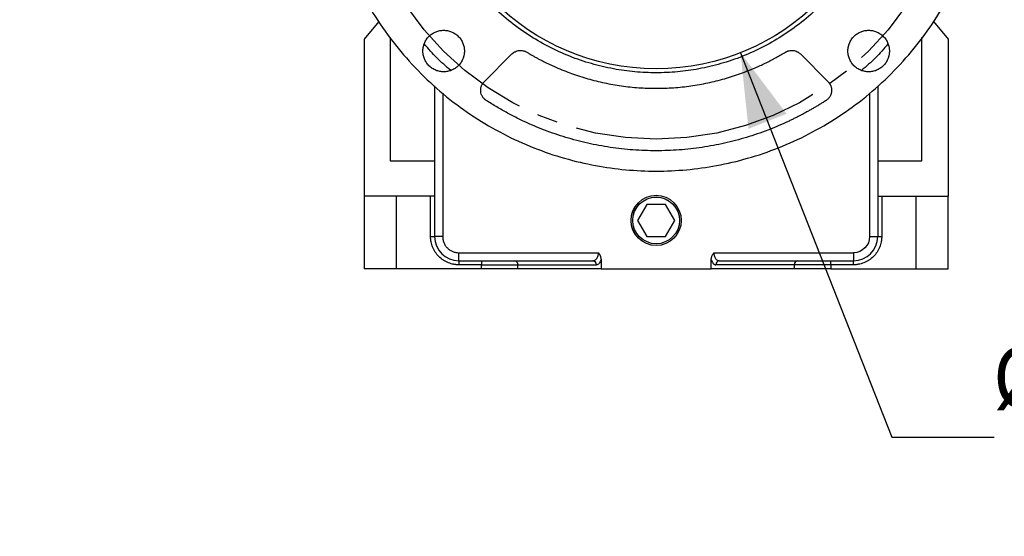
# Model space of a CAD drawing. Header units: inches. Extents: x 0 to 68, y 0 to 44.
# Tile 14 of 21: x 52.7 to 62.3, y 26.1 to 31.2. Entities that reach past the tile are written whole.
import ezdxf

# ---------------------------------------------------------------- set-up
doc = ezdxf.new("R2010")
doc.units = ezdxf.units.IN
doc.header["$LTSCALE"] = 4
doc.header["$MEASUREMENT"] = 0
doc.linetypes.add('SLD-Center', pattern=[0.75, 0.6, -0.05, 0.05, -0.05])
doc.linetypes.add('SLD-Solid', pattern=[0])
doc.layers.add('CENTER', color=40, linetype='SLD-Center')
doc.layers.add('DIMENSIONS', color=140, linetype='SLD-Solid', lineweight=25)
doc.styles.add('SLDTEXTSTYLE0', font='GOTHIC.TTF', dxfattribs={"width": 0.913})
doc.dimstyles.new('SLDDIMSTYLE10', dxfattribs={"dimtxt": 0.6, "dimasz": 0.72, "dimexe": 0, "dimexo": 0.0625, "dimgap": 0.15, "dimtad": 0, "dimtih": 1, "dimtoh": 1, "dimrnd": 1e-09, "dimzin": 4, "dimdsep": 46, "dimtxsty": 'SLDTEXTSTYLE0', "dimsah": 1, "dimcen": 0, "dimadec": 0, "dimazin": 1, "dimtfac": 1, "dimtofl": 0, "dimtmove": 0, "dimatfit": 3, "dimfxl": 0, "dimfrac": 2, "dimtolj": 1, "dimtzin": 12, "dimarcsym": 0})
doc.dimstyles.new('SLDDIMSTYLE8', dxfattribs={"dimtxt": 0.6, "dimasz": 0.72, "dimexe": 0, "dimexo": 0.0625, "dimgap": 0.15, "dimtad": 0, "dimtih": 1, "dimtoh": 1, "dimrnd": 1e-09, "dimzin": 12, "dimdsep": 46, "dimtxsty": 'SLDTEXTSTYLE0', "dimsah": 1, "dimcen": 0, "dimadec": 0, "dimazin": 3, "dimtfac": 1, "dimtofl": 0, "dimtmove": 0, "dimatfit": 3, "dimfxl": 0, "dimfrac": 2, "dimtolj": 1, "dimtzin": 12, "dimarcsym": 0})

# ---------------------------------------------------------------- blocks, each defined once
blk = doc.blocks.new('_D_18')
at = {"layer": 'DIMENSIONS'}
for p, q in [((52.9128, 38.1711), (52.73, 38.1711)), ((52.73, 38.1711), (52.73, 37.2186)), ((54.9078, 38.1711), (55.0907, 38.1711)), ((55.0907, 38.1711), (55.0907, 37.2186)), ((56.3985, 37.3066), (55.5235, 37.3066)), ((57.4346, 35.512), (56.3985, 37.3066)), ((52.73, 37.2186), (52.9128, 37.2186)), ((55.0907, 37.2186), (54.9078, 37.2186))]:
    blk.add_line(p, q, dxfattribs=at)
blk.add_solid([(57.4346, 35.512), (57.2478, 36.2355), (56.9014, 36.0355)], dxfattribs=at)
at = {"layer": 'DIMENSIONS', "char_height": 0.6, "attachment_point": 1, "style": 'SLDTEXTSTYLE0'}
for s, insert in [('%%c', (52.6821, 39.0594)), ('5.88', (53.587, 39.0594)), ('149.2', (52.9128, 37.985)), ('B.C.', (53.1341, 36.9107))]:
    blk.add_mtext(s, dxfattribs=dict(at, insert=insert))
blk = doc.blocks.new('SW_SYMBOL_HOLE_DEPTH')
at = {"layer": 'DIMENSIONS', "color": 0}
for p, q in [((0, 137.8), (126, 137.8)), ((63, 137.8), (63, 11.8)), ((15.7, 87.4), (63, 11.8)), ((110.2, 87.4), (63, 11.8))]:
    blk.add_line(p, q, dxfattribs=at)
blk = doc.blocks.new('_D_20')
at = {"layer": 'DIMENSIONS'}
for p, q in [((59.7281, 30.8746), (61.2077, 27.1189)), ((65.0299, 28.1978), (64.847, 28.1978)), ((64.847, 28.1978), (64.847, 27.2453)), ((67.0249, 28.1978), (67.2077, 28.1978)), ((67.2077, 28.1978), (67.2077, 27.2453)), ((64.847, 27.2453), (65.0299, 27.2453)), ((67.2077, 27.2453), (67.0249, 27.2453)), ((61.2077, 27.1189), (62.2077, 27.1189))]:
    blk.add_line(p, q, dxfattribs=at)
blk.add_solid([(59.7281, 30.8746), (59.8059, 30.1314), (60.178, 30.278)], dxfattribs=at)
at = {"layer": 'DIMENSIONS', "xscale": 0.004866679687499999, "yscale": 0.004866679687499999, "zscale": 0.004866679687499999}
blk.add_blockref('SW_SYMBOL_HOLE_DEPTH', (62.7596, 26.245), dxfattribs=at)
at = {"layer": 'DIMENSIONS', "char_height": 0.6, "attachment_point": 1, "style": 'SLDTEXTSTYLE0'}
for s, insert in [('%%c', (62.2077, 28.0026)), ('4.50', (63.1126, 28.0117)), ('114.3', (65.0299, 28.0117)), ('0.20[5.0]', (63.6169, 26.9374))]:
    blk.add_mtext(s, dxfattribs=dict(at, insert=insert))

msp = doc.modelspace()

# ---------------------------------------------------------------- linework, layer by layer
for p, q in [((56.1915, 31.1784), (56.049, 31.0074)), ((61.6152, 31.1784), (61.7577, 31.0074)), ((56.049, 31.0074), (56.049, 29.4719)), ((56.3049, 31.0227), (56.3049, 29.8185)), ((61.5018, 29.8185), (61.5018, 31.0228)), ((61.7577, 31.0074), (61.7577, 29.4719)), ((57.2227, 30.5914), (57.494, 30.8627)), ((60.3127, 30.8627), (60.584, 30.5914)), ((56.738, 30.5496), (56.738, 29.0782)), ((61.0687, 30.5496), (61.0687, 29.0782)), ((56.8167, 30.4782), (56.8167, 29.0782)), ((60.9899, 30.4782), (60.9899, 29.0782)), ((56.3049, 29.8185), (56.738, 29.8185)), ((61.0687, 29.8185), (61.5018, 29.8185)), ((56.049, 29.4719), (56.049, 28.7633)), ((56.364, 29.4719), (56.049, 29.4719)), ((56.364, 28.7633), (56.364, 29.4719)), ((56.6986, 29.4719), (56.364, 29.4719)), ((56.738, 29.4719), (56.6986, 29.4719)), ((56.6986, 29.0782), (56.6986, 29.4719)), ((61.0687, 29.4719), (61.1081, 29.4719)), ((61.1081, 29.4719), (61.1081, 29.0782)), ((61.1081, 29.4719), (61.4427, 29.4719)), ((61.4427, 29.4719), (61.4427, 28.7633)), ((61.4427, 29.4719), (61.7577, 29.4719)), ((61.7577, 28.7633), (61.7577, 29.4719)), ((58.8124, 29.3932), (58.7215, 29.2357)), ((58.9943, 29.3932), (58.8124, 29.3932)), ((59.0852, 29.2357), (58.9943, 29.3932)), ((58.7215, 29.2357), (58.8124, 29.0782)), ((58.9943, 29.0782), (59.0852, 29.2357)), ((56.6986, 29.0782), (56.738, 29.0782)), ((56.8167, 29.0782), (56.738, 29.0782)), ((58.8124, 29.0782), (58.9943, 29.0782)), ((60.9899, 29.0782), (61.0687, 29.0782)), ((61.0687, 29.0782), (61.1081, 29.0782)), ((56.9742, 28.9208), (58.3395, 28.9208)), ((56.9742, 28.842), (56.9742, 28.9208)), ((59.4672, 28.9208), (60.8325, 28.9208)), ((60.8325, 28.9208), (60.8325, 28.842)), ((56.9742, 28.842), (58.2844, 28.842)), ((56.9742, 28.842), (56.9742, 28.8027)), ((57.1958, 28.8027), (56.9742, 28.8027)), ((57.1958, 28.842), (57.1958, 28.8027)), ((57.1958, 28.8027), (57.5526, 28.8027)), ((57.1958, 28.7633), (57.1958, 28.8027)), ((57.5526, 28.7633), (57.5526, 28.8027)), ((57.5526, 28.8027), (58.3201, 28.8027)), ((58.3646, 28.8511), (58.3646, 28.7633)), ((59.4421, 28.7633), (59.4421, 28.8511)), ((60.254, 28.8027), (59.4866, 28.8027)), ((59.5223, 28.842), (60.8325, 28.842)), ((60.254, 28.8027), (60.254, 28.7633)), ((60.6108, 28.8027), (60.254, 28.8027)), ((60.6108, 28.8027), (60.6108, 28.842)), ((60.6108, 28.8027), (60.6108, 28.7633)), ((60.8325, 28.8027), (60.6108, 28.8027)), ((60.8325, 28.8027), (60.8325, 28.842)), ((56.364, 28.7633), (56.049, 28.7633)), ((57.1958, 28.7633), (56.364, 28.7633)), ((57.5526, 28.7633), (57.1958, 28.7633)), ((58.3646, 28.7633), (57.5526, 28.7633)), ((58.3646, 28.7633), (59.4421, 28.7633)), ((60.254, 28.7633), (59.4421, 28.7633)), ((60.6108, 28.7633), (60.254, 28.7633)), ((60.6108, 28.7633), (61.4427, 28.7633)), ((61.4427, 28.7633), (61.7577, 28.7633))]:
    msp.add_line(p, q)
for centre, radius in [((58.9033, 32.968), 2.25), ((58.9033, 29.2357), 0.2458), ((58.9033, 29.2357), 0.2453), ((58.9033, 29.2357), 0.2283)]:
    msp.add_circle(centre, radius)
for centre, radius, start, end in [((56.9742, 29.0782), 0.2362, 180, 270), ((60.8325, 29.0782), 0.2362, 270, 0), ((57.515, 28.8044), 0.0377, 357.32478, 87.0476), ((58.2825, 28.8044), 0.0377, 357.32488, 87.0475), ((59.5242, 28.8044), 0.0377, 92.9525, 182.67512), ((60.2916, 28.8044), 0.0377, 92.9524, 182.67522)]:
    msp.add_arc(centre, radius, start, end)
for points, knots in [([(55.6533, 32.968), (55.6534, 32.9556), (55.6535, 32.9308), (55.6541, 32.8936), (55.6552, 32.8564), (55.6567, 32.8192), (55.6586, 32.7821), (55.6609, 32.7451), (55.6636, 32.7081), (55.6668, 32.6711), (55.6704, 32.6341), (55.6745, 32.5972), (55.6789, 32.5604), (55.6838, 32.5235), (55.6891, 32.4867), (55.6948, 32.45), (55.701, 32.4133), (55.7145, 32.3378), (55.7383, 32.2241), (55.7779, 32.0721), (55.8252, 31.921), (55.8807, 31.7702), (55.944, 31.6212), (56.0397, 31.4243), (56.179, 31.1855), (56.3761, 30.9154), (56.6011, 30.6658), (56.8508, 30.4408), (57.1208, 30.2437), (57.4066, 30.077), (57.703, 29.9421), (58.0051, 29.8393), (58.3065, 29.7685), (58.606, 29.727), (58.9033, 29.7135), (59.2007, 29.727), (59.5001, 29.7685), (59.8015, 29.8393), (60.1037, 29.9421), (60.4001, 30.077), (60.6859, 30.2437), (60.9559, 30.4408), (61.2055, 30.6658), (61.4306, 30.9154), (61.6277, 31.1855), (61.767, 31.4243), (61.8627, 31.6212), (61.926, 31.7702), (61.9815, 31.921), (62.0287, 32.0721), (62.0683, 32.224), (62.0942, 32.3472), (62.1107, 32.4418), (62.1207, 32.5071), (62.1294, 32.5726), (62.1368, 32.6382), (62.1428, 32.7039), (62.1475, 32.7698), (62.1509, 32.8357), (62.1529, 32.9018), (62.1532, 32.9459), (62.1533, 32.968)], [0, 0, 0, 0, 0.00365, 0.007296, 0.01094, 0.014581, 0.01822, 0.021858, 0.025495, 0.029131, 0.032767, 0.036404, 0.040042, 0.043682, 0.047323, 0.050967, 0.054613, 0.058263, 0.073508, 0.088755, 0.104387, 0.120021, 0.135977, 0.151935, 0.184343, 0.217096, 0.250024, 0.282952, 0.315705, 0.348114, 0.380018, 0.411275, 0.441757, 0.470878, 0.5, 0.529121, 0.558243, 0.588726, 0.619983, 0.651887, 0.684295, 0.717048, 0.749976, 0.782904, 0.815657, 0.848066, 0.864022, 0.87998, 0.895612, 0.911246, 0.926491, 0.941738, 0.948224, 0.9547, 0.96117, 0.967636, 0.974101, 0.980567, 0.987037, 0.993514, 1, 1, 1, 1]), ([(61.1927, 32.968), (61.1927, 32.958), (61.1926, 32.938), (61.192, 32.9081), (61.191, 32.8782), (61.1896, 32.8483), (61.1879, 32.8184), (61.1857, 32.7886), (61.1832, 32.7588), (61.1803, 32.7291), (61.177, 32.6994), (61.1733, 32.6697), (61.1692, 32.6401), (61.1647, 32.6105), (61.1598, 32.5809), (61.1498, 32.5248), (61.1325, 32.4425), (61.1045, 32.3351), (61.0712, 32.2292), (61.019, 32.0874), (60.9396, 31.9131), (60.8419, 31.7458), (60.7534, 31.6178), (60.6573, 31.493), (60.525, 31.3463), (60.3492, 31.1878), (60.1595, 31.0493), (59.9583, 30.9317), (59.7503, 30.8371), (59.537, 30.7643), (59.3247, 30.7143), (59.1128, 30.685), (58.9033, 30.6755), (58.6939, 30.685), (58.482, 30.7143), (58.2697, 30.7643), (58.0564, 30.8371), (57.8484, 30.9317), (57.6472, 31.0493), (57.4575, 31.1878), (57.2816, 31.3463), (57.1494, 31.493), (57.0533, 31.6177), (56.9648, 31.7458), (56.867, 31.9131), (56.7877, 32.0874), (56.7355, 32.2292), (56.7022, 32.3351), (56.6741, 32.4425), (56.6548, 32.5346), (56.6418, 32.6104), (56.6332, 32.6697), (56.6262, 32.7291), (56.6207, 32.7886), (56.6168, 32.8483), (56.6144, 32.9081), (56.6141, 32.948), (56.614, 32.968)], [0, 0, 0, 0, 0.0041707, 0.0083371, 0.0125, 0.0166601, 0.0208181, 0.0249747, 0.0291306, 0.0332865, 0.0374432, 0.0416013, 0.0457616, 0.0499248, 0.0540916, 0.0582626, 0.0737192, 0.0891401, 0.1045616, 0.1200204, 0.1521753, 0.1843331, 0.2007135, 0.2170968, 0.2500248, 0.2829527, 0.3157056, 0.3478605, 0.3800184, 0.4108867, 0.4417579, 0.4708778, 0.5000006, 0.5291205, 0.5582434, 0.5891117, 0.6199829, 0.6521378, 0.6842957, 0.7170485, 0.7499764, 0.7829044, 0.7992848, 0.8156681, 0.847823, 0.8799809, 0.8954374, 0.9108583, 0.9262799, 0.9417386, 0.9500755, 0.9583984, 0.9667128, 0.9750244, 0.983339, 0.9916623, 1, 1, 1, 1]), ([(56.6235, 30.8909), (56.6235, 30.8937), (56.6236, 30.8994), (56.6241, 30.9079), (56.625, 30.9164), (56.6262, 30.9247), (56.6278, 30.933), (56.6297, 30.9413), (56.632, 30.9494), (56.6346, 30.9575), (56.639, 30.9693), (56.6459, 30.9843), (56.6563, 31.0021), (56.6685, 31.019), (56.6872, 31.0397), (56.7142, 31.0616), (56.7506, 31.0804), (56.7884, 31.0913), (56.8262, 31.0948), (56.864, 31.0913), (56.9018, 31.0804), (56.9382, 31.0616), (56.9706, 31.0353), (56.9926, 31.0082), (57.0065, 30.9843), (57.0149, 30.9659), (57.0214, 30.947), (57.0253, 30.9302), (57.0276, 30.9156), (57.0287, 30.9033), (57.0289, 30.895), (57.029, 30.8909)], [0, 0, 0, 0, 0.013453, 0.026825, 0.040138, 0.053416, 0.066683, 0.079963, 0.09328, 0.106656, 0.120116, 0.152279, 0.184476, 0.217324, 0.250205, 0.315847, 0.380124, 0.441836, 0.500061, 0.558285, 0.619997, 0.684275, 0.749916, 0.815558, 0.847722, 0.879918, 0.910794, 0.941703, 0.96114, 0.980548, 1, 1, 1, 1]), ([(60.7777, 30.8909), (60.7777, 30.8937), (60.7778, 30.8994), (60.7783, 30.9079), (60.7792, 30.9164), (60.7805, 30.9247), (60.782, 30.933), (60.784, 30.9413), (60.7863, 30.9494), (60.7889, 30.9575), (60.7933, 30.9693), (60.8001, 30.9843), (60.8105, 31.0021), (60.8228, 31.019), (60.8415, 31.0397), (60.8685, 31.0616), (60.9048, 31.0804), (60.9426, 31.0913), (60.9805, 31.0948), (61.0183, 31.0913), (61.0561, 31.0804), (61.0924, 31.0616), (61.1248, 31.0353), (61.1469, 31.0082), (61.1608, 30.9843), (61.1692, 30.9659), (61.1756, 30.947), (61.1796, 30.9302), (61.1818, 30.9156), (61.183, 30.9033), (61.1831, 30.895), (61.1832, 30.8909)], [0, 0, 0, 0, 0.013453, 0.026825, 0.040138, 0.053416, 0.066683, 0.079963, 0.09328, 0.106656, 0.120116, 0.152279, 0.184476, 0.217324, 0.250205, 0.315847, 0.380124, 0.441836, 0.500061, 0.558285, 0.619997, 0.684275, 0.749916, 0.815558, 0.847722, 0.879918, 0.910794, 0.941703, 0.96114, 0.980548, 1, 1, 1, 1]), ([(56.8956, 30.7019), (56.8492, 30.7416), (56.7564, 30.8211), (56.677, 30.9139), (56.6373, 30.9603)], [0, 0, 0, 0, 0.5, 1, 1, 1, 1]), ([(57.494, 30.8627), (57.4955, 30.8642), (57.4986, 30.8671), (57.5034, 30.8713), (57.5085, 30.8751), (57.5137, 30.8787), (57.5192, 30.8819), (57.5289, 30.8871), (57.5434, 30.8929), (57.5633, 30.897), (57.5835, 30.8977), (57.6011, 30.8953), (57.6158, 30.8912), (57.6276, 30.8865), (57.635, 30.8823), (57.6387, 30.8802)], [0, 0, 0, 0, 0.0406877, 0.0811463, 0.1214934, 0.1618477, 0.202328, 0.2430516, 0.3714813, 0.500043, 0.6284727, 0.7570345, 0.8381526, 0.9188243, 1, 1, 1, 1]), ([(60.168, 30.8802), (60.1698, 30.8813), (60.1735, 30.8834), (60.1792, 30.8863), (60.185, 30.8888), (60.1909, 30.891), (60.197, 30.8929), (60.2076, 30.8956), (60.2232, 30.8977), (60.2434, 30.897), (60.2632, 30.8929), (60.2798, 30.8863), (60.293, 30.8788), (60.3034, 30.8714), (60.3096, 30.8656), (60.3127, 30.8627)], [0, 0, 0, 0, 0.040688, 0.081146, 0.121493, 0.161848, 0.202328, 0.243052, 0.371481, 0.500043, 0.628473, 0.757034, 0.838153, 0.918824, 1, 1, 1, 1]), ([(61.1694, 30.9603), (61.1297, 30.9139), (61.0503, 30.8211), (60.9575, 30.7416), (60.9111, 30.7019)], [0, 0, 0, 0, 0.5, 1, 1, 1, 1]), ([(57.029, 30.8909), (57.0289, 30.888), (57.0289, 30.8823), (57.0283, 30.8738), (57.0274, 30.8654), (57.0262, 30.857), (57.0246, 30.8487), (57.0227, 30.8405), (57.0204, 30.8323), (57.0178, 30.8242), (57.0134, 30.8125), (57.0066, 30.7975), (56.9961, 30.7796), (56.9839, 30.7628), (56.9652, 30.7421), (56.9382, 30.7201), (56.9018, 30.7013), (56.864, 30.6905), (56.8262, 30.687), (56.7884, 30.6905), (56.7506, 30.7013), (56.7142, 30.7202), (56.6818, 30.7465), (56.6598, 30.7736), (56.6459, 30.7975), (56.6375, 30.8159), (56.631, 30.8348), (56.6271, 30.8516), (56.6248, 30.8662), (56.6237, 30.8785), (56.6235, 30.8868), (56.6235, 30.8909)], [0, 0, 0, 0, 0.013453, 0.026825, 0.040138, 0.053416, 0.066683, 0.079963, 0.09328, 0.106656, 0.120116, 0.152279, 0.184476, 0.217324, 0.250205, 0.315847, 0.380124, 0.441836, 0.500061, 0.558285, 0.619997, 0.684275, 0.749916, 0.815558, 0.847722, 0.879918, 0.910794, 0.941703, 0.96114, 0.980548, 1, 1, 1, 1]), ([(57.6387, 30.8802), (57.6479, 30.8747), (57.6663, 30.8636), (57.6941, 30.8475), (57.7222, 30.8318), (57.7504, 30.8164), (57.7788, 30.8014), (57.8074, 30.7868), (57.8362, 30.7726), (57.8652, 30.7587), (57.8944, 30.7452), (57.9643, 30.7141), (58.0768, 30.6693), (58.2352, 30.6183), (58.3978, 30.578), (58.5644, 30.5487), (58.7332, 30.531), (58.9033, 30.5251), (59.0735, 30.531), (59.2422, 30.5487), (59.4088, 30.578), (59.5714, 30.6183), (59.7299, 30.6693), (59.849, 30.7167), (59.9317, 30.7541), (59.9801, 30.7772), (60.0279, 30.8013), (60.0752, 30.8265), (60.1219, 30.8527), (60.1526, 30.871), (60.168, 30.8802)], [0, 0, 0, 0, 0.012106, 0.024204, 0.036296, 0.048384, 0.06047, 0.072556, 0.084645, 0.096737, 0.108836, 0.120944, 0.183114, 0.245291, 0.308657, 0.372031, 0.436012, 0.500001, 0.563982, 0.627971, 0.691337, 0.75471, 0.81688, 0.879057, 0.89923, 0.919383, 0.939527, 0.959671, 0.979826, 1, 1, 1, 1]), ([(61.1832, 30.8909), (61.1832, 30.888), (61.1831, 30.8823), (61.1826, 30.8738), (61.1817, 30.8654), (61.1805, 30.857), (61.1789, 30.8487), (61.1769, 30.8405), (61.1747, 30.8323), (61.172, 30.8242), (61.1677, 30.8125), (61.1608, 30.7975), (61.1504, 30.7796), (61.1381, 30.7628), (61.1194, 30.7421), (61.0924, 30.7201), (61.0561, 30.7013), (61.0183, 30.6905), (60.9805, 30.687), (60.9426, 30.6905), (60.9048, 30.7013), (60.8685, 30.7202), (60.8361, 30.7465), (60.814, 30.7736), (60.8001, 30.7975), (60.7917, 30.8159), (60.7853, 30.8348), (60.7813, 30.8516), (60.7791, 30.8662), (60.7779, 30.8785), (60.7778, 30.8868), (60.7777, 30.8909)], [0, 0, 0, 0, 0.013453, 0.026825, 0.040138, 0.053416, 0.066683, 0.079963, 0.09328, 0.106656, 0.120116, 0.152279, 0.184476, 0.217324, 0.250205, 0.315847, 0.380124, 0.441836, 0.500061, 0.558285, 0.619997, 0.684275, 0.749916, 0.815558, 0.847722, 0.879918, 0.910794, 0.941703, 0.96114, 0.980548, 1, 1, 1, 1]), ([(57.2419, 30.4088), (57.2401, 30.41), (57.2365, 30.4125), (57.2314, 30.4164), (57.2265, 30.4207), (57.2202, 30.4268), (57.2129, 30.4351), (57.2053, 30.446), (57.199, 30.4578), (57.1925, 30.4741), (57.1878, 30.4954), (57.1879, 30.5173), (57.1909, 30.5346), (57.1947, 30.5474), (57.1998, 30.5597), (57.2063, 30.5712), (57.2138, 30.582), (57.2197, 30.5883), (57.2227, 30.5914)], [0, 0, 0, 0, 0.030909, 0.061736, 0.092576, 0.123521, 0.186776, 0.250128, 0.313383, 0.376735, 0.500023, 0.623311, 0.686565, 0.749918, 0.813172, 0.876525, 0.938238, 1, 1, 1, 1]), ([(60.584, 30.5914), (60.5855, 30.5898), (60.5886, 30.5866), (60.5929, 30.5816), (60.5968, 30.5763), (60.6005, 30.5708), (60.6039, 30.5651), (60.6069, 30.5592), (60.6103, 30.5516), (60.6137, 30.5422), (60.6165, 30.531), (60.6182, 30.5195), (60.6184, 30.5118), (60.6186, 30.5079)], [0, 0, 0, 0, 0.071978, 0.143398, 0.214486, 0.285468, 0.356574, 0.428032, 0.500065, 0.625617, 0.749976, 0.874363, 1, 1, 1, 1]), ([(60.6186, 30.5079), (60.6185, 30.506), (60.6185, 30.5021), (60.618, 30.4963), (60.6173, 30.4906), (60.6163, 30.4849), (60.6144, 30.4763), (60.6108, 30.4649), (60.6045, 30.4514), (60.5966, 30.4387), (60.5882, 30.4285), (60.5801, 30.4205), (60.5727, 30.4143), (60.5674, 30.4107), (60.5648, 30.4088)], [0, 0, 0, 0, 0.049322, 0.098479, 0.147591, 0.196777, 0.246153, 0.373001, 0.500021, 0.626869, 0.753889, 0.83598, 0.917834, 1, 1, 1, 1]), ([(60.5648, 30.4088), (60.5549, 30.4025), (60.5351, 30.3897), (60.5051, 30.371), (60.475, 30.3527), (60.4447, 30.3347), (60.4142, 30.3171), (60.3835, 30.2998), (60.3525, 30.2829), (60.3214, 30.2663), (60.2901, 30.2501), (60.2586, 30.2343), (60.2269, 30.2188), (60.1399, 30.1775), (59.995, 30.116), (59.7868, 30.0448), (59.5725, 29.9883), (59.3523, 29.9473), (59.1288, 29.9224), (58.9033, 29.9141), (58.6779, 29.9224), (58.4544, 29.9473), (58.2342, 29.9883), (58.0199, 30.0448), (57.8117, 30.116), (57.659, 30.1808), (57.5571, 30.2297), (57.5031, 30.2569), (57.4496, 30.2851), (57.3968, 30.3145), (57.3446, 30.3448), (57.2928, 30.3762), (57.2589, 30.3979), (57.2419, 30.4088)], [0, 0, 0, 0, 0.010051, 0.020094, 0.030133, 0.040168, 0.0502, 0.060231, 0.070261, 0.080294, 0.090329, 0.100368, 0.110413, 0.120464, 0.182592, 0.244725, 0.308194, 0.37167, 0.435832, 0.500001, 0.564163, 0.628331, 0.691801, 0.755276, 0.817404, 0.879537, 0.896762, 0.913971, 0.931169, 0.948365, 0.965564, 0.982773, 1, 1, 1, 1]), ([(56.9742, 28.8027), (56.9708, 28.8027), (56.9641, 28.8028), (56.954, 28.8033), (56.944, 28.8043), (56.934, 28.8055), (56.9186, 28.8081), (56.8979, 28.813), (56.8723, 28.8217), (56.8472, 28.8331), (56.8148, 28.8521), (56.7779, 28.882), (56.748, 28.9188), (56.7291, 28.9513), (56.7177, 28.9763), (56.7089, 29.002), (56.7035, 29.0248), (56.7005, 29.0447), (56.6989, 29.0614), (56.6987, 29.0726), (56.6986, 29.0782)], [0, 0, 0, 0, 0.023337, 0.04663, 0.069912, 0.093213, 0.116565, 0.178305, 0.240092, 0.304406, 0.368768, 0.500006, 0.631244, 0.695557, 0.759919, 0.821659, 0.883446, 0.922311, 0.961114, 1, 1, 1, 1]), ([(56.8167, 29.0782), (56.8168, 29.0758), (56.8168, 29.0708), (56.8174, 29.0634), (56.8182, 29.056), (56.8194, 29.0487), (56.821, 29.0415), (56.8229, 29.0344), (56.8251, 29.0273), (56.8287, 29.0176), (56.8341, 29.0057), (56.8422, 28.9918), (56.8517, 28.9788), (56.8626, 28.9667), (56.8747, 28.9558), (56.8878, 28.9463), (56.9016, 28.9382), (56.9158, 28.9317), (56.9302, 28.9268), (56.9446, 28.9233), (56.9593, 28.9212), (56.9692, 28.9209), (56.9742, 28.9208)], [0, 0, 0, 0, 0.030232, 0.060266, 0.090167, 0.120003, 0.149841, 0.17975, 0.209797, 0.240047, 0.304317, 0.368671, 0.434309, 0.500032, 0.56567, 0.631393, 0.695664, 0.760018, 0.820268, 0.879988, 0.939719, 1, 1, 1, 1]), ([(61.1081, 29.0782), (61.108, 29.0749), (61.108, 29.0682), (61.1074, 29.0581), (61.1065, 29.0481), (61.1052, 29.0381), (61.1026, 29.0226), (61.0977, 29.002), (61.089, 28.9763), (61.0776, 28.9513), (61.0587, 28.9189), (61.0287, 28.882), (60.9919, 28.8521), (60.9595, 28.8331), (60.9344, 28.8217), (60.9087, 28.813), (60.8859, 28.8076), (60.866, 28.8045), (60.8493, 28.803), (60.8381, 28.8028), (60.8325, 28.8027)], [0, 0, 0, 0, 0.023337, 0.04663, 0.069912, 0.093213, 0.116565, 0.178305, 0.240092, 0.304406, 0.368768, 0.500006, 0.631244, 0.695557, 0.759919, 0.821659, 0.883446, 0.922311, 0.961114, 1, 1, 1, 1]), ([(58.2844, 28.842), (58.2857, 28.8421), (58.2881, 28.8421), (58.2916, 28.8427), (58.2948, 28.8434), (58.2977, 28.8443), (58.3003, 28.8454), (58.3026, 28.8464), (58.3077, 28.8491), (58.3148, 28.8545), (58.3237, 28.8648), (58.3307, 28.8771), (58.3353, 28.8897), (58.3379, 28.9011), (58.3392, 28.9109), (58.3394, 28.9175), (58.3395, 28.9208)], [0, 0, 0, 0, 0.048235, 0.092839, 0.133813, 0.171156, 0.20487, 0.234954, 0.261411, 0.405777, 0.531635, 0.66203, 0.781925, 0.856074, 0.928593, 1, 1, 1, 1]), ([(58.3395, 28.9208), (58.341, 28.9186), (58.3438, 28.9144), (58.3478, 28.908), (58.3513, 28.9017), (58.3544, 28.8954), (58.3571, 28.8891), (58.3598, 28.8814), (58.3624, 28.8723), (58.3642, 28.8617), (58.3645, 28.8546), (58.3646, 28.8511)], [0, 0, 0, 0, 0.103161, 0.20284, 0.299237, 0.392571, 0.483083, 0.57104, 0.718097, 0.860543, 1, 1, 1, 1]), ([(59.4421, 28.8511), (59.4421, 28.8531), (59.4422, 28.857), (59.4428, 28.8629), (59.4437, 28.8688), (59.445, 28.8748), (59.4474, 28.8833), (59.4516, 28.8943), (59.4584, 28.9077), (59.4642, 28.9163), (59.4672, 28.9208)], [0, 0, 0, 0, 0.077945, 0.156665, 0.236462, 0.317623, 0.400424, 0.587424, 0.786549, 1, 1, 1, 1]), ([(59.4672, 28.9208), (59.4672, 28.9191), (59.4672, 28.9159), (59.4676, 28.911), (59.4681, 28.9061), (59.4689, 28.9012), (59.4698, 28.8964), (59.4719, 28.8883), (59.476, 28.8771), (59.483, 28.8648), (59.4918, 28.8545), (59.5, 28.8484), (59.5076, 28.8447), (59.5144, 28.8425), (59.5195, 28.8422), (59.5223, 28.842)], [0, 0, 0, 0, 0.035619, 0.07145, 0.107562, 0.144018, 0.180883, 0.218218, 0.338096, 0.468496, 0.594336, 0.738708, 0.806056, 0.893155, 1, 1, 1, 1]), ([(58.3646, 28.8511), (58.3595, 28.8362), (58.3527, 28.8238), (58.3373, 28.8071), (58.3287, 28.8027), (58.3201, 28.8027)], [0, 0, 0, 0, 0.5, 0.5, 1, 1, 1, 1]), ([(59.4421, 28.8511), (59.4427, 28.8493), (59.444, 28.8456), (59.4461, 28.8405), (59.4484, 28.8356), (59.4516, 28.8294), (59.4559, 28.8223), (59.4616, 28.8152), (59.4676, 28.8096), (59.4739, 28.8056), (59.4802, 28.8031), (59.4844, 28.8028), (59.4866, 28.8027)], [0, 0, 0, 0, 0.059507, 0.119172, 0.179201, 0.239794, 0.365047, 0.491786, 0.619479, 0.748248, 0.87393, 1, 1, 1, 1])]:
    msp.add_open_spline(points, degree=3, knots=knots)
msp.add_open_spline([(60.9899, 29.0782), (60.9899, 28.9913), (60.9194, 28.9208), (60.8325, 28.9208)], degree=3)
at = {"layer": 'CENTER', "linetype": 'SLD-Center'}
msp.add_circle((58.9033, 32.968), 2.9375, dxfattribs=at)

# ---------------------------------------------------------------- dimensions: what is measured, and where the dimension line sits
at = {"layer": 'DIMENSIONS'}
for p1, p2, text, dimstyle, picture, middle in [((60.372082, 30.424063), (57.434582, 35.511962), '<>\\PB.C.', 'SLDDIMSTYLE8', '_D_18', (53.910348, 37.606556)), ((58.0786, 35.0614), (59.7281, 30.8746), '<>\\P{\\fGDT;x}0.20[5.0]', 'SLDDIMSTYLE10', '_D_20', (64.7991, 27.2407))]:
    dim = msp.add_diameter_dim_2p(p1=p1, p2=p2, text=text, dimstyle=dimstyle, dxfattribs=at)
    dim.commit()
    dim.dimension.update_dxf_attribs({"geometry": picture, "text_midpoint": middle, "dimtype": 163})

doc.saveas('drawing.dxf')
